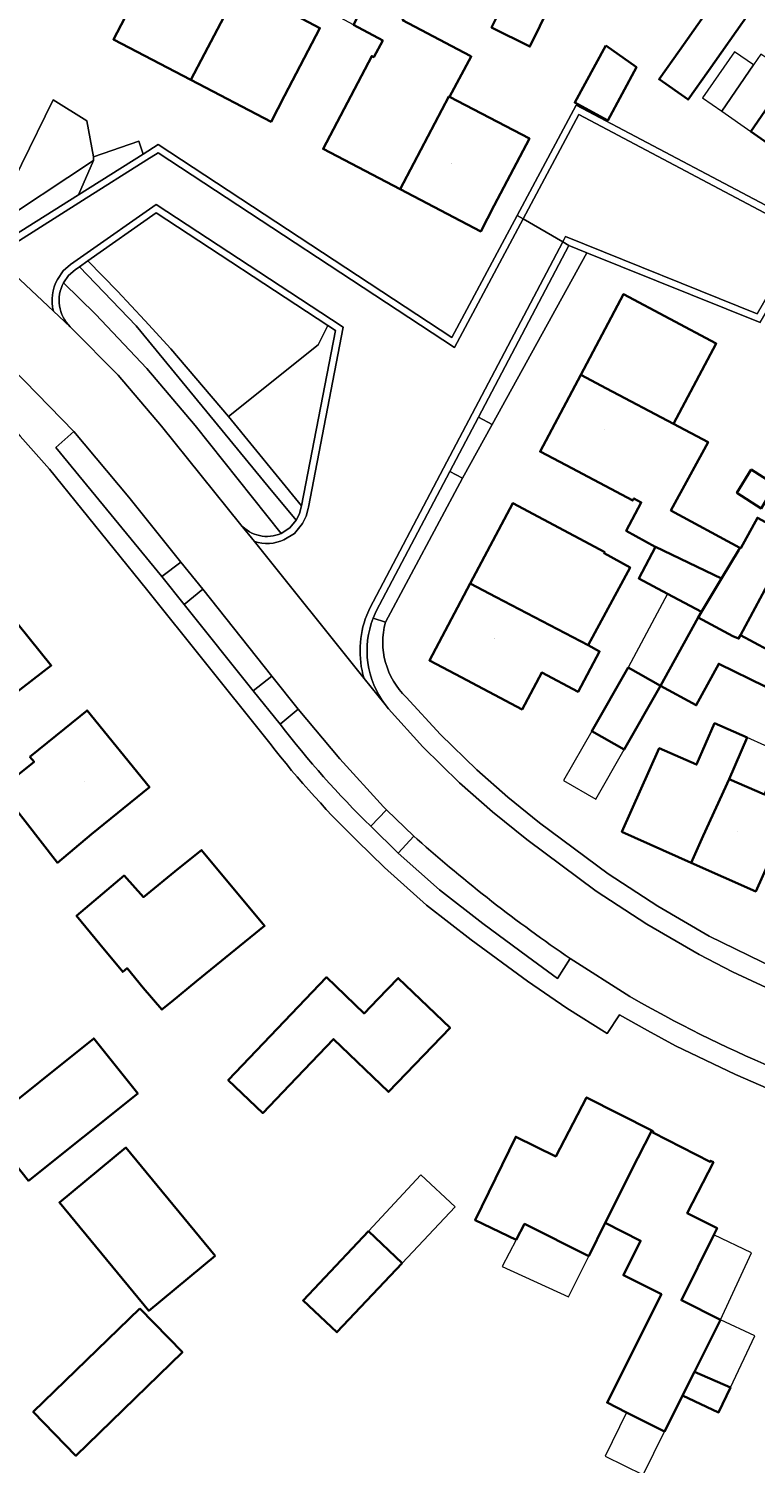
# Model space of a CAD drawing. Header units: metres. Extents: x 200176 to 205485, y 394066 to 399855.
# Tile 108 of 230: x 203589 to 203651, y 396575 to 396697. Entities that reach past the tile are written whole.
import ezdxf
from ezdxf.enums import TextEntityAlignment as Align

# ---------------------------------------------------------------- set-up
doc = ezdxf.new("R2010")
doc.units = ezdxf.units.M
for name, color, linetype, lineweight in [('B-WE-GR-BEPLANTING_CULTUUR_HEESTERS-GV', 90, 'Continuous', 18), ('B-WE-GR-BEPLANTING_CULTUUR_ROOS-GV', 90, 'Continuous', 18), ('B-WE-GR-HAAG-GV', 90, 'Continuous', 13), ('B-WE-OG-BEBOUWING-GV', 7, 'Continuous', 35), ('B-WE-OG-BEBOUWING-T18', 10, 'Continuous', 18), ('B-WE-OG-BEBOUWING_LUIFEL-GV', 7, 'Continuous', 18), ('B-WE-OG-TERREIN_ERF-GV', 7, 'Continuous', 18), ('B-WE-OG-WEG-GV', 7, 'Continuous', 18), ('B-WE-VH-VERHARDING_ASFALT-GV', 252, 'Continuous', 18), ('B-WE-VH-VERHARDING_BETONSTRAATSTEEN-GV', 252, 'Continuous', 18), ('B-WE-VH-VERHARDING_FUNDERING_ZAND-GV', 7, 'Continuous', 18), ('B-WE-VH-VERHARDING_STRAATBAKSTEEN-GV', 252, 'Continuous', 18), ('B-WE-VH-VERHARDING_TEGEL-GV', 252, 'Continuous', 18)]:
    doc.layers.add(name, color=color, linetype=linetype, lineweight=lineweight)
doc.styles.add('NLCS-ISO-M20-T18', font='NLCS-ISO.ttf', dxfattribs={"height": 0.036})

msp = doc.modelspace()

# ---------------------------------------------------------------- linework, layer by layer
at = {"layer": 'B-WE-GR-BEPLANTING_CULTUUR_HEESTERS-GV', "flags": 128}
for points in [[(203594.23, 396685.83), (203594.233, 396685.837), (203594.232, 396686.015), (203594.232, 396686.146), (203593.666, 396689.225), (203590.788, 396691.015), (203585.377, 396679.984)], [(203605.745, 396664.011), (203611.953, 396656.413), (203614.843, 396671.339), (203614.18, 396671.775), (203613.371, 396670.115)]]:
    msp.add_lwpolyline(points, close=True, dxfattribs=at)
at = {"layer": 'B-WE-GR-BEPLANTING_CULTUUR_ROOS-GV', "flags": 128}
for points in [[(203592.964, 396682.922), (203594.23, 396685.83), (203585.377, 396679.984), (203586.596, 396679.007)], [(203587.289, 396679.339), (203592.964, 396682.922)], [(203602.894, 396663.235), (203598.784, 396668.099), (203594.413, 396672.73), (203591.681, 396675.411)], [(203592.24, 396671.665), (203592.321, 396671.587), (203596.325, 396667.526), (203600.037, 396663.197), (203606.789, 396654.792)], [(203610.211, 396654.046), (203602.894, 396663.235)]]:
    msp.add_lwpolyline(points, dxfattribs=at)
at = {"layer": 'B-WE-GR-BEPLANTING_CULTUUR_ROOS-GV'}
for points in [[(203591.681, 396675.411, 0.3323628), (203592.24, 396671.665)], [(203606.789, 396654.792, 0.3278421), (203610.211, 396654.046)]]:
    msp.add_lwpolyline(points, format="xyb", dxfattribs=at)
at = {"layer": 'B-WE-GR-HAAG-GV', "flags": 128}
for points in [[(203611.953, 396656.413), (203605.745, 396664.011), (203600.823, 396669.794), (203598.606, 396672.198), (203596.264, 396674.697), (203593.757, 396677.282), (203593.04, 396676.778), (203597.872, 396671.73), (203609.102, 396658.055), (203611.51, 396655.17), (203611.781, 396655.719), (203611.933, 396656.312)], [(203600.052, 396650.383), (203601.682, 396651.611), (203597.25, 396657.144), (203592.563, 396662.733), (203591.037, 396661.36)], [(203609.431, 396641.877), (203603.533, 396649.286), (203601.956, 396648), (203607.846, 396640.634)]]:
    msp.add_lwpolyline(points, close=True, dxfattribs=at)
for points in [[(203619.188, 396630.48), (203618.922, 396630.734), (203615.205, 396634.829), (203611.661, 396639.075), (203610.138, 396637.777)], [(203617.844, 396629.095), (203619.188, 396630.48)], [(203621.516, 396628.252), (203620.181, 396626.802), (203623.696, 396623.68), (203627.405, 396620.792), (203631.19, 396617.972), (203633.768, 396616.118), (203634.845, 396617.81)], [(203621.805, 396627.976), (203621.516, 396628.252)]]:
    msp.add_lwpolyline(points, dxfattribs=at)
at = {"layer": 'B-WE-GR-HAAG-GV'}
for points in [[(203610.138, 396637.777, 0.0357546), (203617.844, 396629.095)], [(203634.845, 396617.81, -0.0321553), (203621.805, 396627.976)]]:
    msp.add_lwpolyline(points, format="xyb", dxfattribs=at)
at = {"layer": 'B-WE-OG-BEBOUWING-GV', "flags": 128}
for points in [[(203618.102, 396694.644), (203617.927, 396694.74), (203613.782, 396686.819), (203620.344, 396683.385), (203621.507, 396685.598), (203624.503, 396691.302), (203624.558, 396691.273), (203626.407, 396694.709), (203626.318, 396694.756), (203620.561, 396697.808), (203622.706, 396701.806), (203623.925, 396704.081), (203620.835, 396705.885), (203619.572, 396703.486), (203616.373, 396697.41), (203618.877, 396696.056)], [(203602.53, 396692.712), (203603.69, 396694.925), (203606.73, 396700.728), (203606.345, 396700.932), (203600.529, 396704.024), (203600.142, 396704.229), (203595.927, 396696.164)], [(203603.69, 396694.925), (203602.53, 396692.712), (203609.354, 396689.145), (203610.51, 396691.356), (203613.522, 396697.119), (203613.025, 396697.383), (203606.784, 396700.699), (203606.73, 396700.728)], [(203633.114, 396699.013), (203629.848, 396700.625), (203628.138, 396697.16), (203631.404, 396695.548)], [(203646.606, 396693.479), (203650.055, 396698.373), (203647.623, 396700.166), (203644.137, 396695.219), (203642.409, 396692.767), (203644.878, 396691.027)], [(203637.865, 396695.651), (203635.227, 396690.778), (203638.033, 396689.259), (203640.48, 396693.779)], [(203652.503, 396686.73), (203655.972, 396691.636), (203653.6, 396693.224), (203650.222, 396688.321)], [(203628.371, 396682.005), (203631.358, 396687.717), (203624.558, 396691.273), (203624.503, 396691.302), (203621.507, 396685.598), (203620.344, 396683.385), (203627.213, 396679.791)], [(203635.732, 396667.554), (203637.943, 396666.389), (203643.644, 396663.386), (203647.283, 396670.231), (203639.375, 396674.436)], [(203635.732, 396667.554), (203632.278, 396661.031), (203634.488, 396659.861), (203640.171, 396656.853), (203640.265, 396657.03), (203640.895, 396656.697), (203639.605, 396654.259), (203642.088, 396652.908), (203642.099, 396652.902), (203647.737, 396650.208), (203649.205, 396652.635), (203649.293, 396652.819), (203643.42, 396656.008), (203646.585, 396661.837), (203643.644, 396663.386), (203637.943, 396666.389)], [(203650.257, 396659.502), (203649.044, 396657.51), (203651.093, 396656.184), (203652.307, 396658.177)], [(203637.782, 396652.464), (203629.951, 396656.615), (203626.327, 396649.778), (203628.541, 396648.617), (203636.364, 396644.515), (203639.944, 396651.145), (203637.726, 396652.357)], [(203654.295, 396653.47), (203650.781, 396655.378), (203649.369, 396652.778), (203649.293, 396652.819), (203649.205, 396652.635), (203647.737, 396650.208), (203646.021, 396647.368), (203645.733, 396646.893), (203648.683, 396645.288), (203649.183, 396645.077), (203649.344, 396645.377), (203652.28, 396650.835), (203652.715, 396650.568)], [(203642.099, 396652.902), (203640.67, 396650.219), (203643.123, 396648.912), (203646.021, 396647.368), (203647.737, 396650.208)], [(203628.541, 396648.617), (203626.327, 396649.778), (203622.852, 396643.224), (203625.06, 396642.053), (203630.742, 396639.042), (203632.409, 396642.187), (203635.51, 396640.543), (203637.338, 396643.991), (203636.364, 396644.515)], [(203585.813, 396648.752), (203583.861, 396647.19), (203581.116, 396644.993), (203578.018, 396642.708), (203581.442, 396638.066), (203582.553, 396636.56), (203590.633, 396642.8)], [(203648.683, 396645.288), (203645.733, 396646.893), (203642.54, 396641.053), (203645.569, 396639.406), (203647.492, 396642.943), (203651.451, 396640.989), (203652.636, 396643.168), (203652.824, 396643.508), (203649.344, 396645.377), (203649.183, 396645.077)], [(203642.54, 396641.053), (203639.777, 396642.633), (203636.672, 396637.203), (203639.435, 396635.623)], [(203588.821, 396635.015), (203589.167, 396634.579), (203586.247, 396632.235), (203588.409, 396629.527), (203591.158, 396625.974), (203594.067, 396628.41), (203599.003, 396632.414), (203593.69, 396638.964), (203591.749, 396637.389)], [(203648.372, 396633.114), (203649.914, 396636.648), (203647.136, 396637.866), (203645.598, 396634.345), (203642.416, 396635.74), (203639.237, 396628.617), (203645.143, 396625.981), (203646.174, 396628.258)], [(203646.174, 396628.258), (203645.143, 396625.981), (203650.643, 396623.526), (203655.405, 396634.196), (203652.912, 396635.288), (203651.386, 396631.789), (203648.372, 396633.114)], [(203594.781, 396619.03), (203596.72, 396616.669), (203597.098, 396616.979), (203598.47, 396615.308), (203600.056, 396613.459), (203600.874, 396614.13), (203603.007, 396615.882), (203608.807, 396620.587), (203603.419, 396627.052), (203601.477, 396625.477), (203598.487, 396623.051), (203596.838, 396624.883), (203592.79, 396621.454)], [(203618.453, 396614.348), (203617.287, 396613.136), (203614.082, 396616.216), (203605.707, 396607.445), (203608.654, 396604.631), (203610.932, 396607.009), (203614.68, 396610.939), (203619.361, 396606.445), (203624.606, 396611.899), (203620.186, 396616.15)], [(203584.958, 396603.553), (203588.709, 396598.868), (203598.005, 396606.309), (203594.254, 396610.995)], [(203637.815, 396595.273), (203640.609, 396600.814), (203641.784, 396603.144), (203636.23, 396605.971), (203635.077, 396603.763), (203633.608, 396600.948), (203630.196, 396602.613), (203626.736, 396595.512), (203630.229, 396593.822), (203630.951, 396595.187), (203636.412, 396592.453)], [(203640.609, 396600.814), (203637.815, 396595.273), (203640.838, 396593.752), (203639.377, 396590.809), (203642.603, 396589.194), (203637.979, 396579.954), (203639.645, 396579.12), (203642.878, 396577.502), (203644.363, 396580.482), (203644.39, 396580.566), (203645.414, 396582.587), (203647.627, 396587.022), (203644.309, 396588.678), (203647.067, 396594.253), (203647.355, 396594.836), (203644.814, 396596.094), (203647.039, 396600.451), (203646.798, 396600.574), (203646.748, 396600.476), (203641.868, 396602.978), (203641.918, 396603.076), (203641.784, 396603.144)], [(203604.607, 396592.469), (203596.991, 396601.695), (203591.326, 396597.018), (203598.942, 396587.792)], [(203617.645, 396594.563), (203612.087, 396588.665), (203614.964, 396585.953), (203620.522, 396591.851)], [(203598.17, 396587.979), (203589.102, 396579.162), (203592.732, 396575.429), (203601.8, 396584.246)], [(203648.483, 396581.238), (203645.414, 396582.587), (203644.39, 396580.566), (203647.48, 396579.122)]]:
    msp.add_lwpolyline(points, close=True, dxfattribs=at)
at = {"layer": 'B-WE-OG-BEBOUWING_LUIFEL-GV', "flags": 128}
for points in [[(203650.448, 396693.98), (203648.843, 396695.1), (203646.114, 396691.186), (203647.741, 396690.051)], [(203647.741, 396690.051), (203650.222, 396688.321), (203653.6, 396693.224), (203653.302, 396693.424), (203651.087, 396694.907), (203650.448, 396693.98)], [(203643.123, 396648.912), (203639.777, 396642.633), (203642.54, 396641.053), (203645.733, 396646.893), (203646.021, 396647.368)], [(203636.672, 396637.203), (203634.261, 396632.988), (203637.024, 396631.408), (203639.435, 396635.623)], [(203648.372, 396633.114), (203651.386, 396631.789), (203652.912, 396635.288), (203649.914, 396636.648)], [(203620.522, 396591.851), (203625.05, 396596.656), (203622.128, 396599.377), (203617.645, 396594.563)], [(203629.037, 396591.569), (203634.679, 396588.969), (203636.412, 396592.453), (203630.951, 396595.187), (203630.229, 396593.822)], [(203647.067, 396594.253), (203644.309, 396588.678), (203647.627, 396587.022), (203650.271, 396592.73)], [(203648.483, 396581.238), (203650.562, 396585.662), (203647.627, 396587.022), (203645.414, 396582.587)], [(203642.878, 396577.502), (203639.645, 396579.12), (203637.825, 396575.393), (203641.044, 396573.808)]]:
    msp.add_lwpolyline(points, close=True, dxfattribs=at)
at = {"layer": 'B-WE-OG-TERREIN_ERF-GV', "flags": 128}
for points in [[(203502.882, 396734.881), (203567.245, 396693.612), (203573.52, 396689.639), (203573.258, 396689.252), (203585.082, 396680.053), (203585.377, 396679.984), (203590.788, 396691.015), (203593.666, 396689.225), (203594.232, 396686.146), (203598.103, 396687.484), (203598.455, 396686.389), (203599.754, 396687.209), (203624.763, 396670.754), (203630.316, 396681.155), (203635.334, 396690.555), (203655.015, 396680.151)], [(203651.014, 396672.018), (203636.249, 396677.979), (203628.184, 396663.338), (203625.655, 396658.749), (203619.102, 396646.477)], [(203651.451, 396640.989), (203647.492, 396642.943), (203645.569, 396639.406), (203642.54, 396641.053), (203645.733, 396646.893), (203646.021, 396647.368), (203643.123, 396648.912), (203640.67, 396650.219), (203642.099, 396652.902), (203642.088, 396652.908), (203639.605, 396654.259), (203640.895, 396656.697), (203640.265, 396657.03), (203640.171, 396656.853), (203634.488, 396659.861), (203632.278, 396661.031), (203635.732, 396667.554), (203639.375, 396674.436), (203647.283, 396670.231), (203643.644, 396663.386), (203646.585, 396661.837), (203643.42, 396656.008), (203649.293, 396652.819), (203649.369, 396652.778), (203650.781, 396655.378)], [(203608.789, 396636.742), (203598.738, 396649.304), (203590.475, 396659.516), (203587.993, 396662.336)], [(203652.28, 396650.835), (203649.344, 396645.377), (203652.824, 396643.508)], [(203620.869, 396640.1), (203623.779, 396636.895), (203626.889, 396633.885), (203629.516, 396631.578), (203632.234, 396629.38), (203638.084, 396625.034), (203642.307, 396622.265), (203646.674, 396619.729), (203652.261, 396616.977), (203659.052, 396613.988)], [(203650.643, 396623.526), (203645.143, 396625.981), (203639.237, 396628.617), (203642.416, 396635.74), (203645.598, 396634.345), (203647.136, 396637.866), (203649.914, 396636.648), (203648.372, 396633.114), (203651.386, 396631.789)], [(203659.116, 396603.504), (203648.921, 396607.937), (203643.814, 396610.378), (203641.409, 396611.664), (203639.031, 396612.997), (203637.988, 396611.43), (203634.541, 396613.587), (203631.187, 396615.887), (203626.404, 396619.418), (203622.608, 396622.373), (203619.011, 396625.568), (203616.656, 396627.879)]]:
    msp.add_lwpolyline(points, dxfattribs=at)
for points in [[(203624.558, 396691.273), (203631.358, 396687.717), (203628.371, 396682.005), (203627.213, 396679.791), (203620.344, 396683.385), (203613.782, 396686.819), (203617.927, 396694.74), (203618.102, 396694.644), (203618.877, 396696.056), (203616.373, 396697.41), (203613.802, 396698.801), (203613.195, 396699.093), (203613.815, 396700.265), (203616.397, 396705.166), (203616.817, 396704.936), (203618.21, 396707.416), (203620.835, 396705.885), (203623.925, 396704.081), (203622.706, 396701.806), (203620.561, 396697.808), (203626.318, 396694.756), (203626.407, 396694.709)], [(203610.51, 396691.356), (203609.354, 396689.145), (203602.53, 396692.712), (203595.927, 396696.164), (203600.142, 396704.229), (203600.529, 396704.024), (203606.345, 396700.932), (203606.73, 396700.728), (203606.784, 396700.699), (203613.025, 396697.383), (203613.522, 396697.119)], [(203633.114, 396699.013), (203631.404, 396695.548), (203628.138, 396697.16), (203629.848, 396700.625)], [(203644.137, 396695.219), (203647.623, 396700.166), (203650.055, 396698.373), (203646.606, 396693.479), (203644.878, 396691.027), (203642.409, 396692.767)], [(203640.48, 396693.779), (203638.033, 396689.259), (203635.227, 396690.778), (203637.865, 396695.651)], [(203660.833, 396681.221), (203658.342, 396682.87), (203652.503, 396686.73), (203650.222, 396688.321), (203653.6, 396693.224), (203655.972, 396691.636), (203664.117, 396686.183), (203665.602, 396685.188), (203662.361, 396680.347), (203660.902, 396681.325)], [(203650.257, 396659.502), (203652.307, 396658.177), (203651.093, 396656.184), (203649.044, 396657.51)], [(203626.327, 396649.778), (203629.951, 396656.615), (203637.782, 396652.464), (203637.726, 396652.357), (203639.944, 396651.145), (203636.364, 396644.515), (203637.338, 396643.991), (203635.51, 396640.543), (203632.409, 396642.187), (203630.742, 396639.042), (203625.06, 396642.053), (203622.852, 396643.224)], [(203581.172, 396654.482), (203585.813, 396648.752), (203590.633, 396642.8), (203582.553, 396636.56), (203581.442, 396638.066), (203578.018, 396642.708), (203581.116, 396644.993), (203578.967, 396647.637), (203575.605, 396644.923), (203573.35, 396647.716), (203572.252, 396646.83), (203569.828, 396649.834), (203574.288, 396653.434), (203574.005, 396653.784), (203574.424, 396654.124), (203574.626, 396653.875), (203574.455, 396653.737), (203576.753, 396650.901), (203580.917, 396654.275), (203580.646, 396654.61), (203580.901, 396654.816)], [(203642.54, 396641.053), (203639.435, 396635.623), (203636.672, 396637.203), (203639.777, 396642.633)], [(203588.409, 396629.527), (203586.247, 396632.235), (203589.167, 396634.579), (203588.821, 396635.015), (203591.749, 396637.389), (203593.69, 396638.964), (203599.003, 396632.414), (203594.067, 396628.41), (203591.158, 396625.974)], [(203597.098, 396616.979), (203596.72, 396616.669), (203594.781, 396619.03), (203592.79, 396621.454), (203596.838, 396624.883), (203598.487, 396623.051), (203601.477, 396625.477), (203603.419, 396627.052), (203608.807, 396620.587), (203603.007, 396615.882), (203600.874, 396614.13), (203600.056, 396613.459), (203598.47, 396615.308)], [(203617.287, 396613.136), (203618.453, 396614.348), (203620.186, 396616.15), (203624.606, 396611.899), (203619.361, 396606.445), (203614.68, 396610.939), (203610.932, 396607.009), (203608.654, 396604.631), (203605.707, 396607.445), (203614.082, 396616.216)], [(203584.958, 396603.553), (203594.254, 396610.995), (203598.005, 396606.309), (203588.709, 396598.868)], [(203641.784, 396603.144), (203641.918, 396603.076), (203641.868, 396602.978), (203646.748, 396600.476), (203646.798, 396600.574), (203647.039, 396600.451), (203644.814, 396596.094), (203647.355, 396594.836), (203647.067, 396594.253), (203644.309, 396588.678), (203647.627, 396587.022), (203645.414, 396582.587), (203648.483, 396581.238), (203647.48, 396579.122), (203644.39, 396580.566), (203644.363, 396580.482), (203642.878, 396577.502), (203639.645, 396579.12), (203637.979, 396579.954), (203642.603, 396589.194), (203639.377, 396590.809), (203640.838, 396593.752), (203637.815, 396595.273), (203636.412, 396592.453), (203630.951, 396595.187), (203630.229, 396593.822), (203626.736, 396595.512), (203630.196, 396602.613), (203633.608, 396600.948), (203635.077, 396603.763), (203636.23, 396605.971)], [(203604.607, 396592.469), (203598.942, 396587.792), (203591.326, 396597.018), (203596.991, 396601.695)], [(203617.645, 396594.563), (203620.522, 396591.851), (203614.964, 396585.953), (203612.087, 396588.665)], [(203598.17, 396587.979), (203601.8, 396584.246), (203592.732, 396575.429), (203589.102, 396579.162)]]:
    msp.add_lwpolyline(points, close=True, dxfattribs=at)
at = {"layer": 'B-WE-OG-TERREIN_ERF-GV'}
for points in [[(203619.102, 396646.477, 0.2761908), (203620.869, 396640.1)], [(203616.656, 396627.879, -0.0356194), (203608.789, 396636.742)]]:
    msp.add_lwpolyline(points, format="xyb", dxfattribs=at)
at = {"layer": 'B-WE-OG-WEG-GV', "flags": 128}
for points in [[(203598.606, 396672.198), (203600.823, 396669.794), (203605.745, 396664.011), (203613.371, 396670.115), (203614.18, 396671.775), (203599.578, 396681.373), (203593.757, 396677.282), (203596.264, 396674.697)], [(203628.184, 396663.338), (203636.249, 396677.979), (203634.722, 396678.596), (203627.019, 396663.962)], [(203619.102, 396646.477), (203625.655, 396658.749), (203624.578, 396659.326), (203618.313, 396647.424), (203618.055, 396646.835)]]:
    msp.add_lwpolyline(points, close=True, dxfattribs=at)
at = {"layer": 'B-WE-VH-VERHARDING_ASFALT-GV', "flags": 128}
for points in [[(203500.371, 396727.514), (203562.316, 396687.813), (203568.182, 396683.909), (203573.894, 396679.785), (203576.832, 396677.442), (203582.166, 396672.875), (203587.326, 396668.114), (203592.563, 396662.733), (203597.25, 396657.144), (203601.682, 396651.611), (203603.533, 396649.286), (203609.431, 396641.877), (203611.661, 396639.075), (203615.205, 396634.829), (203618.922, 396630.734), (203619.188, 396630.48), (203621.516, 396628.252), (203621.805, 396627.976)], [(203651.536, 396615.329), (203648.649, 396616.688), (203645.812, 396618.149), (203641.358, 396620.733), (203637.053, 396623.559), (203631.135, 396627.955), (203628.222, 396630.313), (203625.413, 396632.795), (203622.288, 396635.848), (203619.363, 396639.093), (203619.074, 396639.455), (203617.28, 396641.694), (203607.941, 396653.354), (203606.789, 396654.792), (203600.037, 396663.197), (203596.325, 396667.526), (203592.321, 396671.587), (203592.24, 396671.665), (203590.814, 396673.006), (203587.983, 396675.668)], [(203634.845, 396617.81), (203639.927, 396614.571)]]:
    msp.add_lwpolyline(points, dxfattribs=at)
at = {"layer": 'B-WE-VH-VERHARDING_ASFALT-GV'}
for points in [[(203621.805, 396627.976, 0.0321553), (203634.845, 396617.81)], [(203639.927, 396614.571, 0.0308647), (203652.121, 396608.503)]]:
    msp.add_lwpolyline(points, format="xyb", dxfattribs=at)
at = {"layer": 'B-WE-VH-VERHARDING_BETONSTRAATSTEEN-GV', "flags": 128}
for points in [[(203634.722, 396678.596), (203636.249, 396677.979), (203651.014, 396672.018), (203655.553, 396679.866), (203655.015, 396680.151), (203635.334, 396690.555), (203630.316, 396681.155), (203630.835, 396680.853), (203635.582, 396689.745), (203654.722, 396679.627), (203650.755, 396672.769), (203634.444, 396679.356), (203634.203, 396678.898)], [(203594.23, 396685.83), (203592.964, 396682.922), (203598.455, 396686.389), (203598.103, 396687.484), (203594.232, 396686.146), (203594.232, 396686.015), (203594.233, 396685.837)], [(203624.578, 396659.326), (203625.655, 396658.749), (203628.184, 396663.338), (203627.019, 396663.962)]]:
    msp.add_lwpolyline(points, close=True, dxfattribs=at)
for points in [[(203598.775, 396685.882), (203599.747, 396686.495), (203624.983, 396669.891), (203630.835, 396680.853), (203630.316, 396681.155), (203624.763, 396670.754), (203599.754, 396687.209), (203598.455, 396686.389), (203592.964, 396682.922), (203587.289, 396679.339)], [(203587.609, 396678.832), (203593.284, 396682.415), (203598.775, 396685.882)], [(203610.455, 396653.498), (203611.341, 396654.052), (203612.048, 396654.904), (203612.347, 396655.509), (203612.518, 396656.179), (203612.542, 396656.299), (203615.508, 396671.619), (203614.51, 396672.276), (203599.567, 396682.098), (203593.412, 396677.773), (203592.266, 396676.962), (203591.656, 396676.422), (203591.153, 396675.695)], [(203591.681, 396675.411), (203592.107, 396676.02), (203592.664, 396676.513), (203593.04, 396676.778), (203593.757, 396677.282), (203599.578, 396681.373), (203614.18, 396671.775), (203614.843, 396671.339), (203611.953, 396656.413), (203611.933, 396656.312), (203611.781, 396655.719), (203611.51, 396655.17), (203610.944, 396654.511), (203610.211, 396654.046)], [(203618.055, 396646.835), (203618.313, 396647.424), (203624.578, 396659.326), (203627.019, 396663.962), (203634.722, 396678.596), (203634.203, 396678.898), (203626.488, 396664.241), (203624.047, 396659.606), (203617.772, 396647.684), (203617.505, 396647.076)], [(203590.814, 396673.006), (203592.24, 396671.665)], [(203606.789, 396654.792), (203607.941, 396653.354)], [(203617.28, 396641.694), (203619.074, 396639.455)]]:
    msp.add_lwpolyline(points, dxfattribs=at)
at = {"layer": 'B-WE-VH-VERHARDING_BETONSTRAATSTEEN-GV'}
for points in [[(203591.153, 396675.695, 0.1863072), (203590.814, 396673.006)], [(203592.24, 396671.665, -0.3323628), (203591.681, 396675.411)], [(203610.211, 396654.046, -0.3278421), (203606.789, 396654.792)], [(203607.941, 396653.354, 0.1829674), (203610.455, 396653.498)], [(203617.505, 396647.076, 0.1677834), (203617.28, 396641.694)], [(203619.074, 396639.455, -0.2597434), (203618.055, 396646.835)]]:
    msp.add_lwpolyline(points, format="xyb", dxfattribs=at)
at = {"layer": 'B-WE-VH-VERHARDING_FUNDERING_ZAND-GV', "flags": 128}
for points in [[(203605.745, 396664.011), (203600.823, 396669.794), (203598.606, 396672.198), (203596.264, 396674.697), (203593.757, 396677.282), (203593.04, 396676.778), (203597.872, 396671.73), (203609.102, 396658.055), (203611.51, 396655.17), (203611.781, 396655.719), (203611.933, 396656.312), (203611.953, 396656.413)], [(203600.052, 396650.383), (203601.682, 396651.611), (203597.25, 396657.144), (203592.563, 396662.733), (203591.037, 396661.36)], [(203601.956, 396648), (203607.846, 396640.634), (203609.431, 396641.877), (203603.533, 396649.286)]]:
    msp.add_lwpolyline(points, close=True, dxfattribs=at)
for points in [[(203617.844, 396629.095), (203619.188, 396630.48), (203618.922, 396630.734), (203615.205, 396634.829), (203611.661, 396639.075), (203610.138, 396637.777)], [(203621.805, 396627.976), (203621.516, 396628.252), (203620.181, 396626.802), (203623.696, 396623.68), (203627.405, 396620.792), (203631.19, 396617.972), (203633.768, 396616.118), (203634.845, 396617.81)]]:
    msp.add_lwpolyline(points, dxfattribs=at)
at = {"layer": 'B-WE-VH-VERHARDING_FUNDERING_ZAND-GV'}
for points in [[(203610.138, 396637.777, 0.0357546), (203617.844, 396629.095)], [(203634.845, 396617.81, -0.0321553), (203621.805, 396627.976)]]:
    msp.add_lwpolyline(points, format="xyb", dxfattribs=at)
at = {"layer": 'B-WE-VH-VERHARDING_STRAATBAKSTEEN-GV', "flags": 128}
for points in [[(203634.203, 396678.898), (203634.444, 396679.356), (203650.755, 396672.769), (203654.722, 396679.627), (203635.582, 396689.745), (203630.835, 396680.853)], [(203594.413, 396672.73), (203598.784, 396668.099), (203602.894, 396663.235), (203610.211, 396654.046), (203610.944, 396654.511), (203611.51, 396655.17), (203609.102, 396658.055), (203597.872, 396671.73), (203593.04, 396676.778), (203592.664, 396676.513), (203592.107, 396676.02), (203591.681, 396675.411)]]:
    msp.add_lwpolyline(points, close=True, dxfattribs=at)
for points in [[(203630.835, 396680.853), (203624.983, 396669.891), (203599.747, 396686.495), (203598.775, 396685.882), (203593.284, 396682.415), (203587.609, 396678.832)], [(203591.153, 396675.695), (203591.656, 396676.422), (203592.266, 396676.962), (203593.412, 396677.773), (203599.567, 396682.098), (203614.51, 396672.276), (203615.508, 396671.619), (203612.542, 396656.299), (203612.518, 396656.179), (203612.347, 396655.509), (203612.048, 396654.904), (203611.341, 396654.052), (203610.455, 396653.498)], [(203617.505, 396647.076), (203617.772, 396647.684), (203624.047, 396659.606), (203626.488, 396664.241), (203634.203, 396678.898), (203630.835, 396680.853)], [(203585.032, 396678.285), (203587.983, 396675.668), (203590.814, 396673.006)], [(203607.941, 396653.354), (203617.28, 396641.694)]]:
    msp.add_lwpolyline(points, dxfattribs=at)
at = {"layer": 'B-WE-VH-VERHARDING_STRAATBAKSTEEN-GV'}
for points in [[(203590.814, 396673.006, -0.1863072), (203591.153, 396675.695)], [(203610.455, 396653.498, -0.1829674), (203607.941, 396653.354)], [(203617.28, 396641.694, -0.1677834), (203617.505, 396647.076)]]:
    msp.add_lwpolyline(points, format="xyb", dxfattribs=at)
at = {"layer": 'B-WE-VH-VERHARDING_TEGEL-GV', "flags": 128}
for points in [[(203447.738, 396766.339), (203447.045, 396765.217), (203447.876, 396764.536), (203450.46, 396762.419), (203465.16, 396750.747), (203476.372, 396742.267), (203484.041, 396736.617), (203487.352, 396734.26), (203491.531, 396731.429), (203499.516, 396726.186), (203561.466, 396686.481), (203567.281, 396682.611), (203572.945, 396678.522), (203576.296, 396675.586), (203584.24, 396668.626), (203585.709, 396667.185), (203586.093, 396665.699), (203586.404, 396664.495), (203587.645, 396662.768), (203587.785, 396662.573), (203587.993, 396662.336), (203590.475, 396659.516), (203598.738, 396649.304), (203608.789, 396636.742)], [(203610.138, 396637.777), (203607.846, 396640.634), (203601.956, 396648), (203600.052, 396650.383), (203591.037, 396661.36), (203592.563, 396662.733), (203587.326, 396668.114), (203582.166, 396672.875), (203576.832, 396677.442), (203573.894, 396679.785)], [(203619.102, 396646.477), (203618.055, 396646.835)], [(203619.074, 396639.455), (203619.363, 396639.093), (203622.288, 396635.848), (203625.413, 396632.795), (203628.222, 396630.313), (203631.135, 396627.955), (203637.053, 396623.559), (203641.358, 396620.733), (203645.812, 396618.149), (203648.649, 396616.688), (203651.536, 396615.329), (203654.578, 396613.99), (203658.304, 396612.35)], [(203626.889, 396633.885), (203623.779, 396636.895), (203620.869, 396640.1)], [(203659.052, 396613.988), (203652.261, 396616.977), (203646.674, 396619.729), (203642.307, 396622.265), (203638.084, 396625.034), (203632.234, 396629.38), (203629.516, 396631.578), (203626.889, 396633.885)], [(203639.927, 396614.571), (203634.845, 396617.81), (203633.768, 396616.118), (203631.19, 396617.972), (203627.405, 396620.792), (203623.696, 396623.68), (203620.181, 396626.802), (203617.844, 396629.095)], [(203616.656, 396627.879), (203619.011, 396625.568), (203622.608, 396622.373), (203626.404, 396619.418), (203631.187, 396615.887), (203634.541, 396613.587), (203637.988, 396611.43), (203639.031, 396612.997), (203641.409, 396611.664), (203643.814, 396610.378), (203648.921, 396607.937), (203659.116, 396603.504)]]:
    msp.add_lwpolyline(points, dxfattribs=at)
for points in [[(203600.052, 396650.383), (203601.956, 396648), (203603.533, 396649.286), (203601.682, 396651.611)], [(203609.431, 396641.877), (203607.846, 396640.634), (203610.138, 396637.777), (203611.661, 396639.075)], [(203621.516, 396628.252), (203619.188, 396630.48), (203617.844, 396629.095), (203620.181, 396626.802)]]:
    msp.add_lwpolyline(points, close=True, dxfattribs=at)
at = {"layer": 'B-WE-VH-VERHARDING_TEGEL-GV'}
for points in [[(203618.055, 396646.835, 0.2597434), (203619.074, 396639.455)], [(203620.869, 396640.1, -0.2761908), (203619.102, 396646.477)], [(203617.844, 396629.095, -0.0357546), (203610.138, 396637.777)], [(203608.789, 396636.742, 0.0356194), (203616.656, 396627.879)], [(203652.121, 396608.503, -0.0308647), (203639.927, 396614.571)]]:
    msp.add_lwpolyline(points, format="xyb", dxfattribs=at)

# ---------------------------------------------------------------- texts
at = {"layer": 'B-WE-OG-BEBOUWING-T18', "style": 'NLCS-ISO-M20-T18'}
for s, rotation, p in [('50', 332.4, (203606.81, 396694.988)), ('48', 332.4, (203618.115, 396689.066)), ('46', 332.4, (203624.71, 396685.615)), ('44', 332.1, (203641.252, 396669.431)), ('42', 332.1, (203637.798, 396662.907)), ('40', 332.1, (203631.828, 396651.615)), ('38', 332.1, (203628.372, 396645.097)), ('51', 39, (203593.461, 396632.897)), ('36a', 335.9, (203642.908, 396631.359)), ('36', 335.9, (203649.039, 396628.622)), ('49', 39.8, (203603.234, 396621.026)), ('47', 316.1, (203619.876, 396610.898)), ('45', 333, (203637.507, 396600.833)), ('43', 332.9, (203642.686, 396598.063))]:
    msp.add_text(s, height=0.036, rotation=rotation, dxfattribs=at).set_placement(p, align=Align.MIDDLE)

doc.saveas('drawing.dxf')
